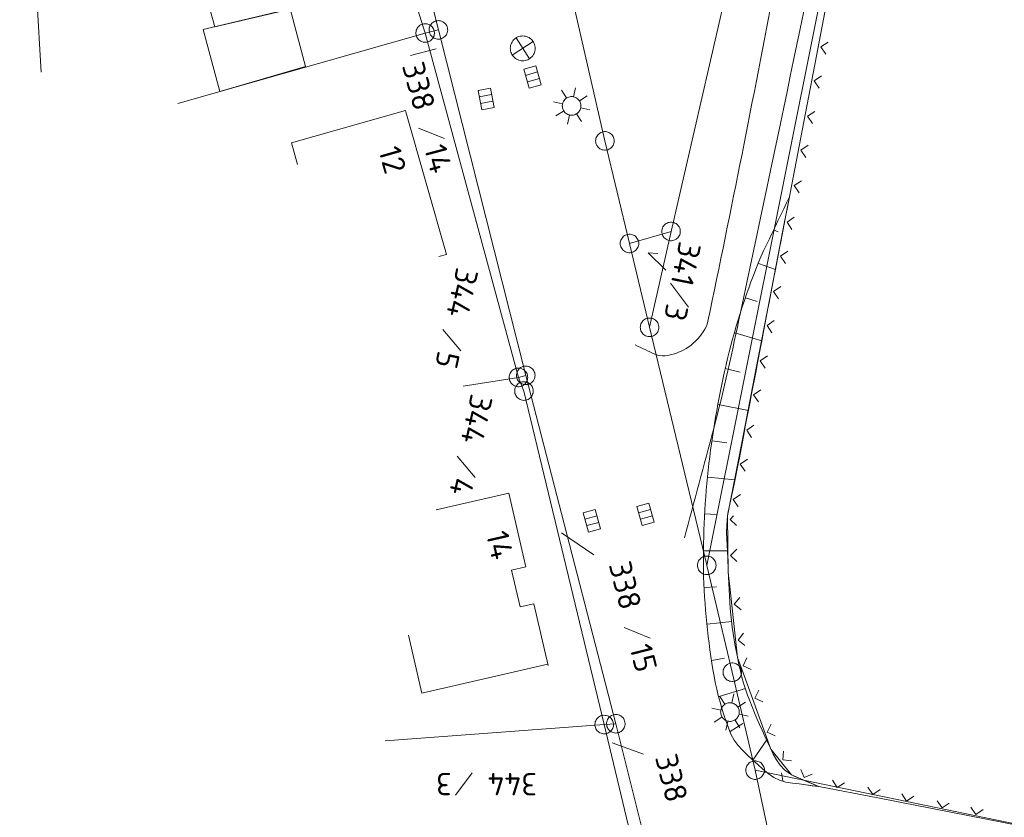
# Model space of a CAD drawing. Header units: metres. Extents: x 3425540 to 3446143, y 5432760 to 5444637.
# Tile 185 of 256: x 3435902 to 3435982, y 5440347 to 5440412. Entities that reach past the tile are written whole.
import ezdxf
from ezdxf.enums import TextEntityAlignment as Align

# ---------------------------------------------------------------- set-up
doc = ezdxf.new("R2010")
doc.units = ezdxf.units.M
for name, color, linetype, lineweight in [('B_Bestand', 9, 'Continuous', 18), ('B_Böschung', 9, 'Continuous', 18), ('B_Flurgrenzen', 9, 'Continuous', 18)]:
    doc.layers.add(name, color=color, linetype=linetype, lineweight=lineweight)
doc.styles.get("Standard").update_dxf_attribs({"font": 'isocpeur.ttf'})

msp = doc.modelspace()

# ---------------------------------------------------------------- linework, layer by layer
at = {"layer": 'B_Bestand'}
for p, q in [((3435966.664, 5440408.696), (3435967.798, 5440414.588)), ((3435942.44, 5440410.141), (3435943.51, 5440408.454)), ((3435943.816, 5440409.837), (3435942.134, 5440408.758)), ((3435967.591, 5440409.805), (3435967.005, 5440409.409)), ((3435967.005, 5440409.409), (3435967.402, 5440408.823)), ((3435965.531, 5440402.804), (3435966.664, 5440408.696)), ((3435944.172, 5440407.392), (3435943.205, 5440407.109)), ((3435944.323, 5440406.879), (3435943.356, 5440406.595)), ((3435967.066, 5440407.075), (3435966.48, 5440406.678)), ((3435966.48, 5440406.678), (3435966.877, 5440406.093)), ((3435946.507, 5440405.296), (3435946.114, 5440405.927)), ((3435947.074, 5440405.401), (3435947.235, 5440406.127)), ((3435940.466, 5440405.572), (3435939.476, 5440405.381)), ((3435947.556, 5440405.064), (3435948.178, 5440405.471)), ((3435940.567, 5440405.046), (3435939.578, 5440404.855)), ((3435946.173, 5440404.826), (3435945.446, 5440404.986)), ((3435947.66, 5440404.497), (3435948.376, 5440404.339)), ((3435946.275, 5440404.247), (3435945.655, 5440403.851)), ((3435946.745, 5440403.913), (3435946.587, 5440403.198)), ((3435947.324, 5440404.015), (3435947.719, 5440403.395)), ((3435966.516, 5440404.217), (3435965.93, 5440403.82)), ((3435965.93, 5440403.82), (3435966.327, 5440403.235)), ((3435964.398, 5440396.912), (3435965.531, 5440402.804)), ((3435965.991, 5440401.486), (3435965.405, 5440401.09)), ((3435965.405, 5440401.09), (3435965.802, 5440400.504)), ((3435965.441, 5440398.628), (3435964.855, 5440398.231)), ((3435964.855, 5440398.231), (3435965.252, 5440397.646)), ((3435964.061, 5440395.175), (3435964.398, 5440396.912)), ((3435964.871, 5440395.676), (3435964.285, 5440395.281)), ((3435962.919, 5440389.285), (3435964.061, 5440395.175)), ((3435964.285, 5440395.281), (3435964.681, 5440394.695)), ((3435964.342, 5440392.947), (3435963.756, 5440392.551)), ((3435963.756, 5440392.551), (3435964.152, 5440391.965)), ((3435963.788, 5440390.089), (3435963.202, 5440389.694)), ((3435961.777, 5440383.395), (3435962.919, 5440389.285)), ((3435963.202, 5440389.694), (3435963.598, 5440389.108)), ((3435963.259, 5440387.36), (3435962.673, 5440386.964)), ((3435962.673, 5440386.964), (3435963.068, 5440386.378)), ((3435962.704, 5440384.502), (3435962.118, 5440384.107)), ((3435962.118, 5440384.107), (3435962.514, 5440383.521)), ((3435960.634, 5440377.504), (3435961.777, 5440383.395)), ((3435962.175, 5440381.773), (3435961.589, 5440381.377)), ((3435961.589, 5440381.377), (3435961.985, 5440380.791)), ((3435961.621, 5440378.915), (3435961.035, 5440378.52)), ((3435961.035, 5440378.52), (3435961.431, 5440377.934)), ((3435959.492, 5440371.614), (3435960.634, 5440377.504)), ((3435961.092, 5440376.186), (3435960.506, 5440375.79)), ((3435960.506, 5440375.79), (3435960.901, 5440375.204)), ((3435960.538, 5440373.328), (3435959.951, 5440372.933)), ((3435959.951, 5440372.933), (3435960.347, 5440372.347)), ((3435953.283, 5440372.136), (3435952.314, 5440371.86)), ((3435948.964, 5440371.602), (3435947.991, 5440371.339)), ((3435949.104, 5440371.085), (3435948.131, 5440370.822)), ((3435953.429, 5440371.621), (3435952.46, 5440371.345)), ((3435959.548, 5440367.032), (3435959.492, 5440371.614)), ((3435959.982, 5440371.62), (3435959.695, 5440371.327)), ((3435959.696, 5440371.327), (3435960.202, 5440370.833)), ((3435960.225, 5440368.923), (3435959.731, 5440368.416)), ((3435959.731, 5440368.416), (3435960.237, 5440367.923)), ((3435959.642, 5440366.168), (3435959.548, 5440367.032)), ((3435960.289, 5440360.203), (3435959.642, 5440366.168)), ((3435960.468, 5440365.043), (3435960.025, 5440364.492)), ((3435960.025, 5440364.492), (3435960.576, 5440364.049)), ((3435960.782, 5440362.15), (3435960.339, 5440361.599)), ((3435960.339, 5440361.599), (3435960.89, 5440361.155)), ((3435960.928, 5440358.445), (3435960.289, 5440360.203)), ((3435961.048, 5440360.163), (3435960.749, 5440359.522)), ((3435960.749, 5440359.522), (3435961.39, 5440359.223)), ((3435962.978, 5440352.806), (3435960.928, 5440358.445)), ((3435961.998, 5440357.549), (3435961.699, 5440356.909)), ((3435959.273, 5440356.431), (3435958.88, 5440357.062)), ((3435959.84, 5440356.536), (3435960.001, 5440357.262)), ((3435961.699, 5440356.909), (3435962.34, 5440356.61)), ((3435958.939, 5440355.961), (3435958.212, 5440356.121)), ((3435960.322, 5440356.199), (3435960.944, 5440356.606)), ((3435959.041, 5440355.382), (3435958.421, 5440354.986)), ((3435960.09, 5440355.15), (3435960.485, 5440354.53)), ((3435960.426, 5440355.632), (3435961.142, 5440355.474)), ((3435959.511, 5440355.048), (3435959.353, 5440354.333)), ((3435962.993, 5440354.814), (3435962.694, 5440354.173)), ((3435962.694, 5440354.173), (3435963.335, 5440353.874)), ((3435964.648, 5440350.732), (3435962.978, 5440352.806)), ((3435964.013, 5440352.637), (3435963.937, 5440351.934)), ((3435963.937, 5440351.934), (3435964.64, 5440351.858)), ((3435965.399, 5440351.173), (3435965.663, 5440350.517)), ((3435966.856, 5440349.791), (3435964.648, 5440350.732)), ((3435965.663, 5440350.517), (3435966.319, 5440350.781)), ((3435971.603, 5440348.869), (3435966.856, 5440349.791)), ((3435967.942, 5440350.293), (3435968.337, 5440349.707)), ((3435968.337, 5440349.707), (3435968.923, 5440350.103)), ((3435970.799, 5440349.738), (3435971.194, 5440349.152)), ((3435971.194, 5440349.152), (3435971.781, 5440349.548)), ((3435977.493, 5440347.725), (3435971.603, 5440348.869)), ((3435973.528, 5440349.208), (3435973.924, 5440348.622)), ((3435973.924, 5440348.622), (3435974.51, 5440349.017)), ((3435976.386, 5440348.653), (3435976.781, 5440348.067)), ((3435976.781, 5440348.067), (3435977.367, 5440348.463)), ((3435979.115, 5440348.123), (3435979.511, 5440347.537)), ((3435979.511, 5440347.537), (3435980.097, 5440347.932)), ((3435983.383, 5440346.581), (3435977.493, 5440347.725))]:
    msp.add_line(p, q, dxfattribs=at)
for points in [[(3435931.12, 5440413.962), (3435927.535, 5440426.789), (3435915.709, 5440423.484), (3435917.77, 5440416.107), (3435916.807, 5440415.838), (3435918.153, 5440411.024), (3435930.877, 5440414.05), (3435931.12, 5440413.962)], [(3435917.206, 5440410.816), (3435924.229, 5440412.482), (3435925.468, 5440407.822), (3435918.549, 5440405.832), (3435917.206, 5440410.816)], [(3435942.758, 5440408.32), (3435942.862, 5440408.303), (3435942.966, 5440408.296), (3435943.071, 5440408.301), (3435943.174, 5440408.317), (3435943.276, 5440408.343), (3435943.374, 5440408.38), (3435943.467, 5440408.426), (3435943.556, 5440408.483), (3435943.638, 5440408.548), (3435943.712, 5440408.621), (3435943.779, 5440408.702), (3435943.836, 5440408.789), (3435943.885, 5440408.882), (3435943.923, 5440408.98), (3435943.951, 5440409.081), (3435943.968, 5440409.184), (3435943.974, 5440409.288), (3435943.97, 5440409.393), (3435943.954, 5440409.497), (3435943.928, 5440409.598), (3435943.891, 5440409.696), (3435943.845, 5440409.79), (3435943.788, 5440409.878), (3435943.723, 5440409.96), (3435943.65, 5440410.035), (3435943.569, 5440410.101), (3435943.481, 5440410.159), (3435943.389, 5440410.207), (3435943.291, 5440410.246), (3435943.19, 5440410.273), (3435943.087, 5440410.291), (3435942.982, 5440410.297), (3435942.878, 5440410.292), (3435942.774, 5440410.277), (3435942.673, 5440410.25), (3435942.575, 5440410.214), (3435942.481, 5440410.167), (3435942.393, 5440410.111), (3435942.311, 5440410.045), (3435942.236, 5440409.972), (3435942.17, 5440409.891), (3435942.112, 5440409.804), (3435942.064, 5440409.711), (3435942.025, 5440409.613), (3435941.997, 5440409.513), (3435941.98, 5440409.409), (3435941.974, 5440409.305), (3435941.979, 5440409.2), (3435941.994, 5440409.097), (3435942.021, 5440408.995), (3435942.057, 5440408.897), (3435942.104, 5440408.804), (3435942.16, 5440408.715), (3435942.225, 5440408.633), (3435942.299, 5440408.559), (3435942.38, 5440408.492), (3435942.467, 5440408.434), (3435942.56, 5440408.386), (3435942.657, 5440408.348), (3435942.758, 5440408.32)], [(3435944.023, 5440407.9), (3435944.474, 5440406.365), (3435943.507, 5440406.081), (3435943.056, 5440407.616), (3435944.023, 5440407.9)], [(3435940.365, 5440406.091), (3435940.669, 5440404.52), (3435939.679, 5440404.329), (3435939.376, 5440405.9), (3435940.365, 5440406.091)], [(3435946.753, 5440403.927), (3435946.831, 5440403.914), (3435946.909, 5440403.909), (3435946.988, 5440403.912), (3435947.065, 5440403.924), (3435947.141, 5440403.944), (3435947.215, 5440403.971), (3435947.285, 5440404.006), (3435947.351, 5440404.049), (3435947.413, 5440404.097), (3435947.469, 5440404.153), (3435947.519, 5440404.213), (3435947.562, 5440404.279), (3435947.598, 5440404.348), (3435947.627, 5440404.421), (3435947.648, 5440404.497), (3435947.661, 5440404.574), (3435947.665, 5440404.653), (3435947.662, 5440404.731), (3435947.65, 5440404.809), (3435947.631, 5440404.885), (3435947.603, 5440404.959), (3435947.568, 5440405.029), (3435947.526, 5440405.095), (3435947.477, 5440405.156), (3435947.422, 5440405.212), (3435947.361, 5440405.262), (3435947.296, 5440405.306), (3435947.226, 5440405.342), (3435947.153, 5440405.37), (3435947.077, 5440405.391), (3435947, 5440405.404), (3435946.921, 5440405.409), (3435946.843, 5440405.406), (3435946.765, 5440405.394), (3435946.689, 5440405.374), (3435946.616, 5440405.347), (3435946.546, 5440405.312), (3435946.479, 5440405.27), (3435946.418, 5440405.22), (3435946.362, 5440405.165), (3435946.312, 5440405.105), (3435946.269, 5440405.039), (3435946.233, 5440404.97), (3435946.204, 5440404.897), (3435946.183, 5440404.821), (3435946.17, 5440404.743), (3435946.165, 5440404.665), (3435946.169, 5440404.587), (3435946.18, 5440404.509), (3435946.2, 5440404.433), (3435946.228, 5440404.359), (3435946.263, 5440404.289), (3435946.305, 5440404.223), (3435946.354, 5440404.162), (3435946.409, 5440404.106), (3435946.47, 5440404.056), (3435946.535, 5440404.012), (3435946.605, 5440403.976), (3435946.678, 5440403.948), (3435946.753, 5440403.927)], [(3435924.819, 5440399.943), (3435924.326, 5440401.671), (3435933.526, 5440404.295), (3435933.562, 5440404.169), (3435936.837, 5440392.692), (3435936.212, 5440392.514)], [(3435936.003, 5440372.106), (3435941.845, 5440373.454), (3435943.218, 5440367.502), (3435942.073, 5440367.238)], [(3435953.138, 5440372.645), (3435953.576, 5440371.106), (3435952.607, 5440370.83), (3435952.169, 5440372.369), (3435953.138, 5440372.645)], [(3435948.826, 5440372.113), (3435949.244, 5440370.568), (3435948.271, 5440370.305), (3435947.853, 5440371.849), (3435948.826, 5440372.113)], [(3435942.073, 5440367.238), (3435942.756, 5440364.274), (3435943.883, 5440364.533), (3435945.031, 5440359.557), (3435945.008, 5440359.655), (3435934.854, 5440357.313), (3435933.771, 5440362.008)], [(3435959.519, 5440355.062), (3435959.597, 5440355.049), (3435959.675, 5440355.044), (3435959.754, 5440355.047), (3435959.831, 5440355.059), (3435959.907, 5440355.079), (3435959.981, 5440355.106), (3435960.051, 5440355.141), (3435960.117, 5440355.184), (3435960.179, 5440355.232), (3435960.235, 5440355.288), (3435960.285, 5440355.348), (3435960.328, 5440355.414), (3435960.364, 5440355.483), (3435960.393, 5440355.556), (3435960.414, 5440355.632), (3435960.427, 5440355.709), (3435960.431, 5440355.788), (3435960.428, 5440355.866), (3435960.416, 5440355.944), (3435960.397, 5440356.02), (3435960.369, 5440356.094), (3435960.334, 5440356.164), (3435960.292, 5440356.23), (3435960.243, 5440356.291), (3435960.188, 5440356.347), (3435960.127, 5440356.397), (3435960.062, 5440356.441), (3435959.992, 5440356.477), (3435959.919, 5440356.505), (3435959.843, 5440356.526), (3435959.766, 5440356.539), (3435959.687, 5440356.544), (3435959.609, 5440356.541), (3435959.531, 5440356.529), (3435959.455, 5440356.509), (3435959.382, 5440356.482), (3435959.312, 5440356.447), (3435959.245, 5440356.405), (3435959.184, 5440356.355), (3435959.128, 5440356.3), (3435959.078, 5440356.24), (3435959.035, 5440356.174), (3435958.999, 5440356.105), (3435958.97, 5440356.032), (3435958.949, 5440355.956), (3435958.936, 5440355.878), (3435958.931, 5440355.8), (3435958.935, 5440355.722), (3435958.946, 5440355.644), (3435958.966, 5440355.568), (3435958.994, 5440355.494), (3435959.029, 5440355.424), (3435959.071, 5440355.358), (3435959.12, 5440355.297), (3435959.175, 5440355.241), (3435959.236, 5440355.191), (3435959.301, 5440355.147), (3435959.371, 5440355.111), (3435959.444, 5440355.083), (3435959.519, 5440355.062)]]:
    msp.add_lwpolyline(points, dxfattribs=at)
for points, knots in [([(3435956.017, 5440369.832), (3435956.802, 5440372.771), (3435957.588, 5440375.709), (3435958.373, 5440378.647), (3435959.2, 5440381.741), (3435959.867, 5440384.875), (3435960.537, 5440388.006), (3435963.436, 5440401.55), (3435966.197, 5440415.121), (3435969.062, 5440428.672), (3435972.914, 5440446.892), (3435976.924, 5440465.069), (3435981.003, 5440483.245), (3435981.48, 5440485.369), (3435982.209, 5440487.42), (3435982.927, 5440489.484), (3435983.573, 5440491.341), (3435984.325, 5440493.136), (3435985.38, 5440494.82), (3435986.69, 5440496.912), (3435988.274, 5440498.714), (3435989.905, 5440500.543), (3435990.923, 5440501.685), (3435991.973, 5440502.729), (3435993.106, 5440503.78), (3435993.75, 5440504.378), (3435994.401, 5440505.223), (3435995.264, 5440505.208), (3435996.383, 5440505.189), (3435997.503, 5440505.17), (3435998.622, 5440505.15)], [0, 0, 0, 0, 0.062351, 0.062351, 0.062351, 0.127991, 0.127991, 0.127991, 0.411918, 0.411918, 0.411918, 0.793658, 0.793658, 0.793658, 0.838273, 0.838273, 0.838273, 0.878404, 0.878404, 0.878404, 0.928259, 0.928259, 0.928259, 0.959367, 0.959367, 0.959367, 0.97705, 0.97705, 0.97705, 1, 1, 1, 1]), ([(3435973.173, 5440462.84), (3435973.03, 5440462.147), (3435972.888, 5440461.454), (3435972.745, 5440460.76), (3435971.351, 5440453.984), (3435969.571, 5440447.29), (3435968.205, 5440440.508), (3435966.447, 5440431.784), (3435964.923, 5440423.015), (3435963.27, 5440414.27), (3435961.567, 5440405.262), (3435959.788, 5440396.28), (3435957.904, 5440387.296), (3435957.775, 5440386.681), (3435957.378, 5440386.189), (3435956.907, 5440385.699), (3435956.44, 5440385.214), (3435955.922, 5440384.918), (3435955.321, 5440384.712), (3435954.778, 5440384.526), (3435954.145, 5440384.403), (3435953.635, 5440384.64), (3435953.101, 5440384.889), (3435952.567, 5440385.138), (3435952.033, 5440385.386)], [0, 0, 0, 0, 0.025195, 0.025195, 0.025195, 0.271441, 0.271441, 0.271441, 0.588203, 0.588203, 0.588203, 0.914511, 0.914511, 0.914511, 0.936848, 0.936848, 0.936848, 0.959011, 0.959011, 0.959011, 0.979033, 0.979033, 0.979033, 1, 1, 1, 1])]:
    msp.add_open_spline(points, degree=3, knots=knots, dxfattribs=at)
at = {"layer": 'B_Böschung'}
for p, q in [((3435963.205, 5440394.665), (3435963.557, 5440394.515)), ((3435961.996, 5440391.959), (3435963.352, 5440391.467)), ((3435960.944, 5440389.189), (3435961.871, 5440388.886)), ((3435960.071, 5440386.358), (3435962.249, 5440385.721)), ((3435959.303, 5440383.494), (3435960.506, 5440383.202)), ((3435958.729, 5440380.586), (3435961.17, 5440380.103)), ((3435958.245, 5440377.662), (3435959.44, 5440377.488)), ((3435957.89, 5440374.72), (3435960.095, 5440374.506)), ((3435957.655, 5440371.765), (3435958.578, 5440371.719)), ((3435957.556, 5440368.803), (3435959.475, 5440368.799)), ((3435957.609, 5440365.84), (3435958.605, 5440365.888)), ((3435957.837, 5440362.885), (3435959.842, 5440363.09)), ((3435958.21, 5440359.945), (3435959.244, 5440360.132)), ((3435958.806, 5440357.044), (3435960.942, 5440357.694)), ((3435959.693, 5440354.22), (3435960.724, 5440354.874)), ((3435961.53, 5440351.931), (3435962.643, 5440353.552)), ((3435963.933, 5440350.251), (3435963.852, 5440350.887)), ((3435965.617, 5440349.953), (3435966.8, 5440349.798))]:
    msp.add_line(p, q, dxfattribs=at)
for points in [[(3435966.856, 5440349.791), (3435966.323, 5440349.861), (3435965.789, 5440349.93), (3435965.256, 5440350), (3435964.723, 5440350.069), (3435964.192, 5440350.145), (3435963.689, 5440350.298), (3435963.218, 5440350.534), (3435962.771, 5440350.834), (3435962.342, 5440351.181), (3435961.924, 5440351.558), (3435961.511, 5440351.948), (3435961.096, 5440352.332), (3435960.698, 5440352.712), (3435960.334, 5440353.108), (3435960.019, 5440353.537), (3435959.767, 5440354.017), (3435959.561, 5440354.532), (3435959.37, 5440355.047), (3435959.194, 5440355.564), (3435959.031, 5440356.082), (3435958.881, 5440356.601), (3435958.743, 5440357.122), (3435958.617, 5440357.643), (3435958.502, 5440358.167), (3435958.397, 5440358.691), (3435958.301, 5440359.218), (3435958.214, 5440359.746), (3435958.135, 5440360.275), (3435958.063, 5440360.807), (3435957.997, 5440361.34), (3435957.938, 5440361.875), (3435957.881, 5440362.412), (3435957.825, 5440362.948), (3435957.77, 5440363.484), (3435957.719, 5440364.02), (3435957.673, 5440364.556), (3435957.631, 5440365.092), (3435957.596, 5440365.629), (3435957.569, 5440366.165), (3435957.55, 5440366.702), (3435957.541, 5440367.239), (3435957.539, 5440367.777), (3435957.54, 5440368.315), (3435957.544, 5440368.852), (3435957.553, 5440369.39), (3435957.565, 5440369.928), (3435957.582, 5440370.466), (3435957.603, 5440371.003), (3435957.628, 5440371.541), (3435957.658, 5440372.079), (3435957.693, 5440372.616), (3435957.732, 5440373.153), (3435957.776, 5440373.69), (3435957.824, 5440374.225), (3435957.876, 5440374.761), (3435957.931, 5440375.295), (3435957.991, 5440375.829), (3435958.055, 5440376.363), (3435958.123, 5440376.896), (3435958.194, 5440377.429), (3435958.27, 5440377.962), (3435958.35, 5440378.495), (3435958.433, 5440379.028), (3435958.521, 5440379.56), (3435958.612, 5440380.091), (3435958.707, 5440380.622), (3435958.806, 5440381.151), (3435958.909, 5440381.678), (3435959.017, 5440382.205), (3435959.129, 5440382.731), (3435959.245, 5440383.255), (3435959.366, 5440383.779), (3435959.492, 5440384.301), (3435959.622, 5440384.823), (3435959.758, 5440385.343), (3435959.899, 5440385.863), (3435960.045, 5440386.382), (3435960.196, 5440386.9), (3435960.353, 5440387.417), (3435960.514, 5440387.933), (3435960.678, 5440388.448), (3435960.847, 5440388.96), (3435961.019, 5440389.471), (3435961.196, 5440389.979), (3435961.379, 5440390.485), (3435961.569, 5440390.989), (3435961.765, 5440391.489), (3435961.968, 5440391.986), (3435962.18, 5440392.48), (3435962.4, 5440392.97), (3435962.629, 5440393.456), (3435962.861, 5440393.942), (3435963.092, 5440394.427), (3435963.323, 5440394.913), (3435963.555, 5440395.399), (3435963.786, 5440395.884), (3435964.017, 5440396.37), (3435964.249, 5440396.855), (3435964.48, 5440397.341)], [(3435964.48, 5440397.341), (3435964.288, 5440396.339), (3435964.191, 5440395.838), (3435963.807, 5440393.834), (3435963.71, 5440393.333), (3435963.326, 5440391.329), (3435963.229, 5440390.828), (3435962.845, 5440388.824), (3435962.748, 5440388.323), (3435962.364, 5440386.319), (3435962.267, 5440385.818), (3435962.171, 5440385.316), (3435961.883, 5440383.813), (3435961.786, 5440383.312), (3435961.402, 5440381.308), (3435961.305, 5440380.807), (3435960.921, 5440378.803), (3435960.824, 5440378.302), (3435960.44, 5440376.298), (3435960.343, 5440375.797), (3435960.055, 5440374.294), (3435959.951, 5440373.795), (3435959.838, 5440373.298), (3435959.722, 5440372.801), (3435959.613, 5440372.303), (3435959.52, 5440371.8), (3435959.454, 5440371.293), (3435959.421, 5440370.783), (3435959.415, 5440370.273), (3435959.427, 5440369.762), (3435959.451, 5440369.251), (3435959.479, 5440368.74), (3435959.503, 5440368.23), (3435959.541, 5440367.21), (3435959.563, 5440366.701), (3435959.586, 5440366.191), (3435959.612, 5440365.682), (3435959.641, 5440365.172), (3435959.673, 5440364.663), (3435959.709, 5440364.154), (3435959.754, 5440363.646), (3435959.81, 5440363.139), (3435959.874, 5440362.634), (3435959.947, 5440362.13), (3435960.028, 5440361.626), (3435960.115, 5440361.123), (3435960.208, 5440360.62), (3435960.306, 5440360.118), (3435960.408, 5440359.615), (3435960.52, 5440359.115), (3435960.646, 5440358.622), (3435960.785, 5440358.133), (3435960.938, 5440357.649), (3435961.102, 5440357.169), (3435961.276, 5440356.692), (3435961.461, 5440356.217), (3435961.654, 5440355.745), (3435961.854, 5440355.273), (3435962.062, 5440354.802), (3435962.275, 5440354.331), (3435962.493, 5440353.86), (3435962.713, 5440353.379), (3435962.939, 5440352.889), (3435963.18, 5440352.404), (3435963.444, 5440351.94), (3435963.743, 5440351.513), (3435964.083, 5440351.139), (3435964.475, 5440350.832), (3435964.926, 5440350.605), (3435965.394, 5440350.403), (3435965.863, 5440350.202), (3435966.331, 5440350), (3435966.8, 5440349.798)]]:
    msp.add_lwpolyline(points, dxfattribs=at)
at = {"layer": 'B_Flurgrenzen'}
for p, q in [((3435981.003, 5440483.245), (3435957.813, 5440367.619)), ((3435954.932, 5440394.538), (3435969.472, 5440457.8)), ((3435902.418, 5440436.282), (3435904.146, 5440407.368)), ((3435945.572, 5440419.499), (3435949.603, 5440401.839)), ((3435935.111, 5440410.533), (3435933.385, 5440416.036)), ((3435934.993, 5440415.485), (3435936.175, 5440410.783)), ((3435936.175, 5440410.783), (3435935.111, 5440410.533)), ((3435936.175, 5440410.783), (3435943.217, 5440382.938)), ((3435935.111, 5440410.533), (3435915.169, 5440404.851)), ((3435942.628, 5440382.77), (3435935.111, 5440410.533)), ((3435933.933, 5440408.726), (3435935.985, 5440409.265)), ((3435934.572, 5440402.86), (3435936.66, 5440402.021)), ((3435949.603, 5440401.839), (3435951.583, 5440393.569)), ((3435954.932, 5440394.538), (3435951.583, 5440393.569)), ((3435953.203, 5440386.809), (3435954.932, 5440394.538)), ((3435951.583, 5440393.569), (3435953.203, 5440386.809)), ((3435954.902, 5440390.369), (3435956.35, 5440388.444)), ((3435936.521, 5440386.621), (3435937.987, 5440384.914)), ((3435953.203, 5440386.809), (3435957.82, 5440367.648)), ((3435943.217, 5440382.938), (3435942.628, 5440382.77)), ((3435943.217, 5440382.938), (3435950.479, 5440354.855)), ((3435942.628, 5440382.77), (3435938.185, 5440382.07)), ((3435943.076, 5440381.674), (3435942.628, 5440382.77)), ((3435949.546, 5440354.79), (3435943.076, 5440381.674)), ((3435937.681, 5440376.423), (3435939.147, 5440374.716)), ((3435948.718, 5440368.471), (3435946.101, 5440370.251)), ((3435959.873, 5440359.009), (3435957.813, 5440367.619)), ((3435951.166, 5440362.615), (3435953.24, 5440361.743)), ((3435959.873, 5440359.009), (3435961.711, 5440351.115)), ((3435949.546, 5440354.79), (3435931.884, 5440353.472)), ((3435950.479, 5440354.855), (3435949.546, 5440354.79)), ((3435951.649, 5440346.041), (3435949.546, 5440354.79)), ((3435950.479, 5440354.855), (3435952.675, 5440346.041)), ((3435952.72, 5440352.397), (3435950.195, 5440353.312)), ((3435961.711, 5440351.115), (3435963.103, 5440344.579)), ((3435961.711, 5440351.115), (3435989.647, 5440345.354)), ((3435938.9, 5440350.896), (3435937.546, 5440349.099))]:
    msp.add_line(p, q, dxfattribs=at)
for points in [[(3435935.491, 5440411.089), (3435935.457, 5440411), (3435935.437, 5440410.912), (3435935.426, 5440410.814), (3435935.43, 5440410.722), (3435935.447, 5440410.63), (3435935.47, 5440410.536), (3435935.503, 5440410.45), (3435935.551, 5440410.37), (3435935.607, 5440410.293), (3435935.676, 5440410.23), (3435935.747, 5440410.172), (3435935.829, 5440410.123), (3435935.915, 5440410.084), (3435936.006, 5440410.057), (3435936.097, 5440410.042), (3435936.19, 5440410.033), (3435936.284, 5440410.042), (3435936.376, 5440410.06), (3435936.462, 5440410.092), (3435936.547, 5440410.138), (3435936.627, 5440410.187), (3435936.698, 5440410.245), (3435936.764, 5440410.32), (3435936.816, 5440410.393), (3435936.86, 5440410.477), (3435936.893, 5440410.566), (3435936.913, 5440410.654), (3435936.925, 5440410.752), (3435936.921, 5440410.845), (3435936.904, 5440410.936), (3435936.881, 5440411.031), (3435936.848, 5440411.116), (3435936.8, 5440411.196), (3435936.743, 5440411.273), (3435936.675, 5440411.336), (3435936.603, 5440411.394), (3435936.522, 5440411.443), (3435936.436, 5440411.482), (3435936.345, 5440411.51), (3435936.254, 5440411.524), (3435936.161, 5440411.533), (3435936.066, 5440411.524), (3435935.975, 5440411.507), (3435935.889, 5440411.474), (3435935.804, 5440411.428), (3435935.724, 5440411.379), (3435935.652, 5440411.321), (3435935.587, 5440411.247), (3435935.534, 5440411.173), (3435935.491, 5440411.089)], [(3435935.738, 5440410.944), (3435935.681, 5440411.02), (3435935.618, 5440411.084), (3435935.541, 5440411.147), (3435935.462, 5440411.194), (3435935.375, 5440411.229), (3435935.284, 5440411.261), (3435935.194, 5440411.28), (3435935.1, 5440411.282), (3435935.005, 5440411.276), (3435934.915, 5440411.252), (3435934.828, 5440411.224), (3435934.742, 5440411.182), (3435934.663, 5440411.13), (3435934.591, 5440411.068), (3435934.53, 5440411), (3435934.472, 5440410.927), (3435934.428, 5440410.842), (3435934.393, 5440410.755), (3435934.375, 5440410.665), (3435934.367, 5440410.569), (3435934.365, 5440410.476), (3435934.376, 5440410.384), (3435934.403, 5440410.289), (3435934.436, 5440410.205), (3435934.483, 5440410.122), (3435934.54, 5440410.047), (3435934.603, 5440409.982), (3435934.68, 5440409.919), (3435934.76, 5440409.873), (3435934.846, 5440409.838), (3435934.937, 5440409.806), (3435935.027, 5440409.787), (3435935.121, 5440409.785), (3435935.216, 5440409.79), (3435935.306, 5440409.814), (3435935.393, 5440409.843), (3435935.479, 5440409.885), (3435935.558, 5440409.937), (3435935.63, 5440409.998), (3435935.691, 5440410.067), (3435935.749, 5440410.14), (3435935.793, 5440410.225), (3435935.828, 5440410.311), (3435935.847, 5440410.401), (3435935.854, 5440410.498), (3435935.856, 5440410.591), (3435935.846, 5440410.683), (3435935.818, 5440410.778), (3435935.785, 5440410.862), (3435935.738, 5440410.944)], [(3435950.353, 5440401.839), (3435950.347, 5440401.933), (3435950.329, 5440402.022), (3435950.3, 5440402.117), (3435950.259, 5440402.199), (3435950.205, 5440402.276), (3435950.146, 5440402.353), (3435950.081, 5440402.418), (3435950.005, 5440402.471), (3435949.922, 5440402.518), (3435949.833, 5440402.548), (3435949.745, 5440402.571), (3435949.65, 5440402.583), (3435949.556, 5440402.583), (3435949.461, 5440402.571), (3435949.373, 5440402.548), (3435949.284, 5440402.518), (3435949.201, 5440402.471), (3435949.125, 5440402.418), (3435949.06, 5440402.353), (3435949.001, 5440402.276), (3435948.947, 5440402.199), (3435948.906, 5440402.117), (3435948.877, 5440402.022), (3435948.859, 5440401.933), (3435948.853, 5440401.839), (3435948.859, 5440401.745), (3435948.877, 5440401.656), (3435948.906, 5440401.561), (3435948.947, 5440401.479), (3435949.001, 5440401.402), (3435949.06, 5440401.325), (3435949.125, 5440401.26), (3435949.201, 5440401.207), (3435949.284, 5440401.16), (3435949.373, 5440401.13), (3435949.461, 5440401.107), (3435949.556, 5440401.095), (3435949.65, 5440401.095), (3435949.745, 5440401.107), (3435949.833, 5440401.13), (3435949.922, 5440401.16), (3435950.005, 5440401.207), (3435950.081, 5440401.26), (3435950.146, 5440401.325), (3435950.205, 5440401.402), (3435950.259, 5440401.479), (3435950.3, 5440401.561), (3435950.329, 5440401.656), (3435950.347, 5440401.745), (3435950.353, 5440401.839)], [(3435955.682, 5440394.538), (3435955.676, 5440394.632), (3435955.658, 5440394.721), (3435955.629, 5440394.816), (3435955.588, 5440394.898), (3435955.534, 5440394.975), (3435955.475, 5440395.052), (3435955.41, 5440395.117), (3435955.334, 5440395.17), (3435955.251, 5440395.217), (3435955.162, 5440395.247), (3435955.074, 5440395.27), (3435954.979, 5440395.282), (3435954.885, 5440395.282), (3435954.79, 5440395.27), (3435954.702, 5440395.247), (3435954.613, 5440395.217), (3435954.53, 5440395.17), (3435954.454, 5440395.117), (3435954.389, 5440395.052), (3435954.33, 5440394.975), (3435954.276, 5440394.898), (3435954.235, 5440394.816), (3435954.206, 5440394.721), (3435954.188, 5440394.632), (3435954.182, 5440394.538), (3435954.188, 5440394.444), (3435954.206, 5440394.355), (3435954.235, 5440394.26), (3435954.276, 5440394.178), (3435954.33, 5440394.101), (3435954.389, 5440394.024), (3435954.454, 5440393.959), (3435954.53, 5440393.906), (3435954.613, 5440393.859), (3435954.702, 5440393.829), (3435954.79, 5440393.806), (3435954.885, 5440393.794), (3435954.979, 5440393.794), (3435955.074, 5440393.806), (3435955.162, 5440393.829), (3435955.251, 5440393.859), (3435955.334, 5440393.906), (3435955.41, 5440393.959), (3435955.475, 5440394.024), (3435955.534, 5440394.101), (3435955.588, 5440394.178), (3435955.629, 5440394.26), (3435955.658, 5440394.355), (3435955.676, 5440394.444), (3435955.682, 5440394.538)], [(3435952.333, 5440393.569), (3435952.327, 5440393.663), (3435952.309, 5440393.752), (3435952.28, 5440393.847), (3435952.239, 5440393.929), (3435952.185, 5440394.006), (3435952.126, 5440394.083), (3435952.061, 5440394.148), (3435951.985, 5440394.201), (3435951.902, 5440394.248), (3435951.813, 5440394.278), (3435951.725, 5440394.301), (3435951.63, 5440394.313), (3435951.536, 5440394.313), (3435951.441, 5440394.301), (3435951.353, 5440394.278), (3435951.264, 5440394.248), (3435951.181, 5440394.201), (3435951.105, 5440394.148), (3435951.04, 5440394.083), (3435950.981, 5440394.006), (3435950.927, 5440393.929), (3435950.886, 5440393.847), (3435950.857, 5440393.752), (3435950.839, 5440393.663), (3435950.833, 5440393.569), (3435950.839, 5440393.475), (3435950.857, 5440393.386), (3435950.886, 5440393.291), (3435950.927, 5440393.209), (3435950.981, 5440393.132), (3435951.04, 5440393.055), (3435951.105, 5440392.99), (3435951.181, 5440392.937), (3435951.264, 5440392.89), (3435951.353, 5440392.86), (3435951.441, 5440392.837), (3435951.536, 5440392.825), (3435951.63, 5440392.825), (3435951.725, 5440392.837), (3435951.813, 5440392.86), (3435951.902, 5440392.89), (3435951.985, 5440392.937), (3435952.061, 5440392.99), (3435952.126, 5440393.055), (3435952.185, 5440393.132), (3435952.239, 5440393.209), (3435952.28, 5440393.291), (3435952.309, 5440393.386), (3435952.327, 5440393.475), (3435952.333, 5440393.569)], [(3435954.526, 5440391.41), (3435953.098, 5440392.809), (3435953.878, 5440392.75)], [(3435953.953, 5440386.809), (3435953.947, 5440386.903), (3435953.929, 5440386.992), (3435953.9, 5440387.087), (3435953.859, 5440387.169), (3435953.805, 5440387.246), (3435953.746, 5440387.323), (3435953.681, 5440387.388), (3435953.605, 5440387.441), (3435953.522, 5440387.488), (3435953.433, 5440387.518), (3435953.345, 5440387.541), (3435953.25, 5440387.553), (3435953.156, 5440387.553), (3435953.061, 5440387.541), (3435952.973, 5440387.518), (3435952.884, 5440387.488), (3435952.801, 5440387.441), (3435952.725, 5440387.388), (3435952.66, 5440387.323), (3435952.601, 5440387.246), (3435952.547, 5440387.169), (3435952.506, 5440387.087), (3435952.477, 5440386.992), (3435952.459, 5440386.903), (3435952.453, 5440386.809), (3435952.459, 5440386.715), (3435952.477, 5440386.626), (3435952.506, 5440386.531), (3435952.547, 5440386.449), (3435952.601, 5440386.372), (3435952.66, 5440386.295), (3435952.725, 5440386.23), (3435952.801, 5440386.177), (3435952.884, 5440386.13), (3435952.973, 5440386.1), (3435953.061, 5440386.077), (3435953.156, 5440386.065), (3435953.25, 5440386.065), (3435953.345, 5440386.077), (3435953.433, 5440386.1), (3435953.522, 5440386.13), (3435953.605, 5440386.177), (3435953.681, 5440386.23), (3435953.746, 5440386.295), (3435953.805, 5440386.372), (3435953.859, 5440386.449), (3435953.9, 5440386.531), (3435953.929, 5440386.626), (3435953.947, 5440386.715), (3435953.953, 5440386.809)], [(3435943.94, 5440383.139), (3435943.909, 5440383.228), (3435943.868, 5440383.309), (3435943.814, 5440383.392), (3435943.752, 5440383.461), (3435943.681, 5440383.52), (3435943.603, 5440383.579), (3435943.523, 5440383.624), (3435943.435, 5440383.655), (3435943.343, 5440383.678), (3435943.249, 5440383.683), (3435943.158, 5440383.682), (3435943.064, 5440383.668), (3435942.973, 5440383.643), (3435942.885, 5440383.606), (3435942.806, 5440383.56), (3435942.728, 5440383.507), (3435942.661, 5440383.44), (3435942.601, 5440383.368), (3435942.556, 5440383.288), (3435942.52, 5440383.198), (3435942.489, 5440383.11), (3435942.471, 5440383.019), (3435942.468, 5440382.92), (3435942.475, 5440382.83), (3435942.494, 5440382.738), (3435942.525, 5440382.648), (3435942.566, 5440382.568), (3435942.62, 5440382.484), (3435942.682, 5440382.416), (3435942.754, 5440382.356), (3435942.831, 5440382.298), (3435942.911, 5440382.253), (3435942.999, 5440382.222), (3435943.091, 5440382.199), (3435943.185, 5440382.194), (3435943.276, 5440382.195), (3435943.371, 5440382.209), (3435943.462, 5440382.234), (3435943.55, 5440382.271), (3435943.629, 5440382.317), (3435943.706, 5440382.369), (3435943.773, 5440382.437), (3435943.833, 5440382.509), (3435943.878, 5440382.589), (3435943.914, 5440382.678), (3435943.945, 5440382.766), (3435943.963, 5440382.857), (3435943.966, 5440382.956), (3435943.959, 5440383.046), (3435943.94, 5440383.139)], [(3435942.393, 5440383.482), (3435942.305, 5440383.446), (3435942.227, 5440383.402), (3435942.146, 5440383.344), (3435942.081, 5440383.279), (3435942.024, 5440383.204), (3435941.97, 5440383.124), (3435941.929, 5440383.042), (3435941.902, 5440382.952), (3435941.884, 5440382.859), (3435941.883, 5440382.766), (3435941.889, 5440382.674), (3435941.907, 5440382.581), (3435941.937, 5440382.491), (3435941.978, 5440382.405), (3435942.028, 5440382.328), (3435942.084, 5440382.254), (3435942.155, 5440382.19), (3435942.229, 5440382.134), (3435942.311, 5440382.092), (3435942.403, 5440382.06), (3435942.492, 5440382.034), (3435942.584, 5440382.021), (3435942.683, 5440382.022), (3435942.772, 5440382.033), (3435942.864, 5440382.058), (3435942.952, 5440382.093), (3435943.03, 5440382.137), (3435943.111, 5440382.195), (3435943.176, 5440382.26), (3435943.232, 5440382.335), (3435943.287, 5440382.415), (3435943.328, 5440382.497), (3435943.354, 5440382.587), (3435943.373, 5440382.68), (3435943.374, 5440382.773), (3435943.368, 5440382.865), (3435943.35, 5440382.958), (3435943.32, 5440383.048), (3435943.279, 5440383.134), (3435943.229, 5440383.211), (3435943.173, 5440383.286), (3435943.102, 5440383.349), (3435943.028, 5440383.405), (3435942.946, 5440383.447), (3435942.854, 5440383.479), (3435942.765, 5440383.505), (3435942.673, 5440383.518), (3435942.574, 5440383.517), (3435942.485, 5440383.506), (3435942.393, 5440383.482)], [(3435942.475, 5440381.225), (3435942.537, 5440381.153), (3435942.604, 5440381.092), (3435942.684, 5440381.034), (3435942.767, 5440380.993), (3435942.855, 5440380.963), (3435942.949, 5440380.937), (3435943.04, 5440380.924), (3435943.133, 5440380.928), (3435943.227, 5440380.939), (3435943.316, 5440380.969), (3435943.401, 5440381.003), (3435943.484, 5440381.05), (3435943.56, 5440381.107), (3435943.628, 5440381.173), (3435943.685, 5440381.245), (3435943.738, 5440381.321), (3435943.776, 5440381.409), (3435943.806, 5440381.497), (3435943.819, 5440381.588), (3435943.82, 5440381.685), (3435943.817, 5440381.778), (3435943.8, 5440381.869), (3435943.767, 5440381.963), (3435943.728, 5440382.044), (3435943.676, 5440382.124), (3435943.615, 5440382.196), (3435943.548, 5440382.256), (3435943.468, 5440382.314), (3435943.385, 5440382.355), (3435943.296, 5440382.385), (3435943.203, 5440382.411), (3435943.112, 5440382.424), (3435943.019, 5440382.421), (3435942.924, 5440382.409), (3435942.836, 5440382.38), (3435942.751, 5440382.345), (3435942.668, 5440382.298), (3435942.592, 5440382.242), (3435942.524, 5440382.176), (3435942.467, 5440382.104), (3435942.414, 5440382.027), (3435942.376, 5440381.939), (3435942.346, 5440381.851), (3435942.333, 5440381.76), (3435942.332, 5440381.663), (3435942.335, 5440381.57), (3435942.352, 5440381.479), (3435942.385, 5440381.386), (3435942.424, 5440381.304), (3435942.475, 5440381.225)], [(3435958.563, 5440367.619), (3435958.557, 5440367.713), (3435958.539, 5440367.802), (3435958.51, 5440367.897), (3435958.469, 5440367.979), (3435958.415, 5440368.056), (3435958.356, 5440368.133), (3435958.291, 5440368.198), (3435958.215, 5440368.251), (3435958.132, 5440368.298), (3435958.043, 5440368.328), (3435957.955, 5440368.351), (3435957.86, 5440368.363), (3435957.766, 5440368.363), (3435957.671, 5440368.351), (3435957.583, 5440368.328), (3435957.494, 5440368.298), (3435957.411, 5440368.251), (3435957.335, 5440368.198), (3435957.27, 5440368.133), (3435957.211, 5440368.056), (3435957.157, 5440367.979), (3435957.116, 5440367.897), (3435957.087, 5440367.802), (3435957.069, 5440367.713), (3435957.063, 5440367.619), (3435957.069, 5440367.525), (3435957.087, 5440367.436), (3435957.116, 5440367.341), (3435957.157, 5440367.259), (3435957.211, 5440367.182), (3435957.27, 5440367.105), (3435957.335, 5440367.04), (3435957.411, 5440366.987), (3435957.494, 5440366.94), (3435957.583, 5440366.91), (3435957.671, 5440366.887), (3435957.766, 5440366.875), (3435957.86, 5440366.875), (3435957.955, 5440366.887), (3435958.043, 5440366.91), (3435958.132, 5440366.94), (3435958.215, 5440366.987), (3435958.291, 5440367.04), (3435958.356, 5440367.105), (3435958.415, 5440367.182), (3435958.469, 5440367.259), (3435958.51, 5440367.341), (3435958.539, 5440367.436), (3435958.557, 5440367.525), (3435958.563, 5440367.619)], [(3435960.623, 5440359.009), (3435960.617, 5440359.103), (3435960.599, 5440359.192), (3435960.57, 5440359.287), (3435960.529, 5440359.369), (3435960.475, 5440359.446), (3435960.416, 5440359.523), (3435960.351, 5440359.588), (3435960.275, 5440359.641), (3435960.192, 5440359.688), (3435960.103, 5440359.718), (3435960.015, 5440359.741), (3435959.92, 5440359.753), (3435959.826, 5440359.753), (3435959.731, 5440359.741), (3435959.643, 5440359.718), (3435959.554, 5440359.688), (3435959.471, 5440359.641), (3435959.395, 5440359.588), (3435959.33, 5440359.523), (3435959.271, 5440359.446), (3435959.217, 5440359.369), (3435959.176, 5440359.287), (3435959.147, 5440359.192), (3435959.129, 5440359.103), (3435959.123, 5440359.009), (3435959.129, 5440358.915), (3435959.147, 5440358.826), (3435959.176, 5440358.731), (3435959.217, 5440358.649), (3435959.271, 5440358.572), (3435959.33, 5440358.495), (3435959.395, 5440358.43), (3435959.471, 5440358.377), (3435959.554, 5440358.33), (3435959.643, 5440358.3), (3435959.731, 5440358.277), (3435959.826, 5440358.265), (3435959.92, 5440358.265), (3435960.015, 5440358.277), (3435960.103, 5440358.3), (3435960.192, 5440358.33), (3435960.275, 5440358.377), (3435960.351, 5440358.43), (3435960.416, 5440358.495), (3435960.475, 5440358.572), (3435960.529, 5440358.649), (3435960.57, 5440358.731), (3435960.599, 5440358.826), (3435960.617, 5440358.915), (3435960.623, 5440359.009)], [(3435949.165, 5440355.436), (3435949.087, 5440355.383), (3435949.02, 5440355.322), (3435948.953, 5440355.249), (3435948.903, 5440355.171), (3435948.864, 5440355.087), (3435948.828, 5440354.997), (3435948.805, 5440354.908), (3435948.798, 5440354.815), (3435948.799, 5440354.72), (3435948.819, 5440354.628), (3435948.843, 5440354.54), (3435948.881, 5440354.453), (3435948.929, 5440354.371), (3435948.987, 5440354.296), (3435949.052, 5440354.231), (3435949.123, 5440354.17), (3435949.205, 5440354.123), (3435949.29, 5440354.084), (3435949.379, 5440354.061), (3435949.475, 5440354.049), (3435949.568, 5440354.042), (3435949.661, 5440354.048), (3435949.757, 5440354.071), (3435949.842, 5440354.1), (3435949.927, 5440354.143), (3435950.005, 5440354.196), (3435950.073, 5440354.257), (3435950.139, 5440354.33), (3435950.189, 5440354.408), (3435950.228, 5440354.492), (3435950.265, 5440354.582), (3435950.288, 5440354.671), (3435950.294, 5440354.764), (3435950.293, 5440354.859), (3435950.274, 5440354.951), (3435950.249, 5440355.039), (3435950.211, 5440355.127), (3435950.163, 5440355.208), (3435950.105, 5440355.283), (3435950.04, 5440355.348), (3435949.969, 5440355.409), (3435949.887, 5440355.456), (3435949.802, 5440355.495), (3435949.713, 5440355.518), (3435949.617, 5440355.53), (3435949.524, 5440355.537), (3435949.432, 5440355.531), (3435949.335, 5440355.508), (3435949.25, 5440355.479), (3435949.165, 5440355.436)], [(3435950.825, 5440354.19), (3435950.906, 5440354.239), (3435950.977, 5440354.295), (3435951.047, 5440354.365), (3435951.101, 5440354.44), (3435951.145, 5440354.522), (3435951.186, 5440354.61), (3435951.213, 5440354.698), (3435951.225, 5440354.791), (3435951.229, 5440354.886), (3435951.214, 5440354.978), (3435951.194, 5440355.067), (3435951.161, 5440355.157), (3435951.118, 5440355.241), (3435951.064, 5440355.319), (3435951.002, 5440355.387), (3435950.935, 5440355.452), (3435950.855, 5440355.503), (3435950.772, 5440355.547), (3435950.685, 5440355.574), (3435950.589, 5440355.591), (3435950.497, 5440355.603), (3435950.404, 5440355.602), (3435950.307, 5440355.584), (3435950.22, 5440355.559), (3435950.133, 5440355.521), (3435950.052, 5440355.472), (3435949.982, 5440355.416), (3435949.912, 5440355.346), (3435949.857, 5440355.271), (3435949.814, 5440355.188), (3435949.773, 5440355.101), (3435949.745, 5440355.013), (3435949.733, 5440354.92), (3435949.73, 5440354.825), (3435949.744, 5440354.733), (3435949.764, 5440354.643), (3435949.797, 5440354.554), (3435949.841, 5440354.47), (3435949.895, 5440354.392), (3435949.957, 5440354.324), (3435950.024, 5440354.259), (3435950.104, 5440354.208), (3435950.186, 5440354.164), (3435950.274, 5440354.136), (3435950.369, 5440354.119), (3435950.462, 5440354.108), (3435950.554, 5440354.109), (3435950.652, 5440354.126), (3435950.739, 5440354.152), (3435950.825, 5440354.19)], [(3435962.461, 5440351.115), (3435962.455, 5440351.209), (3435962.437, 5440351.298), (3435962.408, 5440351.393), (3435962.367, 5440351.475), (3435962.313, 5440351.552), (3435962.254, 5440351.629), (3435962.189, 5440351.694), (3435962.113, 5440351.747), (3435962.03, 5440351.794), (3435961.941, 5440351.824), (3435961.853, 5440351.847), (3435961.758, 5440351.859), (3435961.664, 5440351.859), (3435961.569, 5440351.847), (3435961.481, 5440351.824), (3435961.392, 5440351.794), (3435961.309, 5440351.747), (3435961.233, 5440351.694), (3435961.168, 5440351.629), (3435961.109, 5440351.552), (3435961.055, 5440351.475), (3435961.014, 5440351.393), (3435960.985, 5440351.298), (3435960.967, 5440351.209), (3435960.961, 5440351.115), (3435960.967, 5440351.021), (3435960.985, 5440350.932), (3435961.014, 5440350.837), (3435961.055, 5440350.755), (3435961.109, 5440350.678), (3435961.168, 5440350.601), (3435961.233, 5440350.536), (3435961.309, 5440350.483), (3435961.392, 5440350.436), (3435961.481, 5440350.406), (3435961.569, 5440350.383), (3435961.664, 5440350.371), (3435961.758, 5440350.371), (3435961.853, 5440350.383), (3435961.941, 5440350.406), (3435962.03, 5440350.436), (3435962.113, 5440350.483), (3435962.189, 5440350.536), (3435962.254, 5440350.601), (3435962.313, 5440350.678), (3435962.367, 5440350.755), (3435962.408, 5440350.837), (3435962.437, 5440350.932), (3435962.455, 5440351.021), (3435962.461, 5440351.115)]]:
    msp.add_lwpolyline(points, dxfattribs=at)

# ---------------------------------------------------------------- texts
at = {"layer": 'B_Bestand'}
for s, rotation, p in [('12', 285.92191, (3435932.475, 5440400.315)), ('14', 282.91239, (3435941.133, 5440369.256))]:
    msp.add_text(s, height=1.8, rotation=rotation, dxfattribs=at).set_placement(p, align=Align.MIDDLE)
at = {"layer": 'B_Flurgrenzen'}
for s, rotation, p in [('338', 284.98152, (3435933.221, 5440407.908)), ('14', 284.98152, (3435934.998, 5440401.267)), ('344', 257.53502, (3435937.649, 5440391.724)), ('5', 257.53502, (3435936.165, 5440385.011)), ('344', 257.53502, (3435938.809, 5440381.526)), ('4', 257.53502, (3435937.325, 5440374.813)), ('338', 284.0471, (3435949.899, 5440367.684)), ('15', 284.0471, (3435951.568, 5440361.015)), ('338', 284.21031, (3435953.622, 5440352.153)), ('3', 179.87152, (3435937.25, 5440350.9)), ('344', 179.87152, (3435944.125, 5440350.885))]:
    msp.add_text(s, height=1.8, rotation=rotation, dxfattribs=at).set_placement(p)
msp.add_text('341', height=1.8, rotation=258.59414, dxfattribs=at).set_placement((3435955.785, 5440390.192), align=Align.MIDDLE_RIGHT)
msp.add_text('3', height=1.8, rotation=258.59414, dxfattribs=at).set_placement((3435955.469, 5440388.623), align=Align.MIDDLE_LEFT)

doc.saveas('drawing.dxf')
